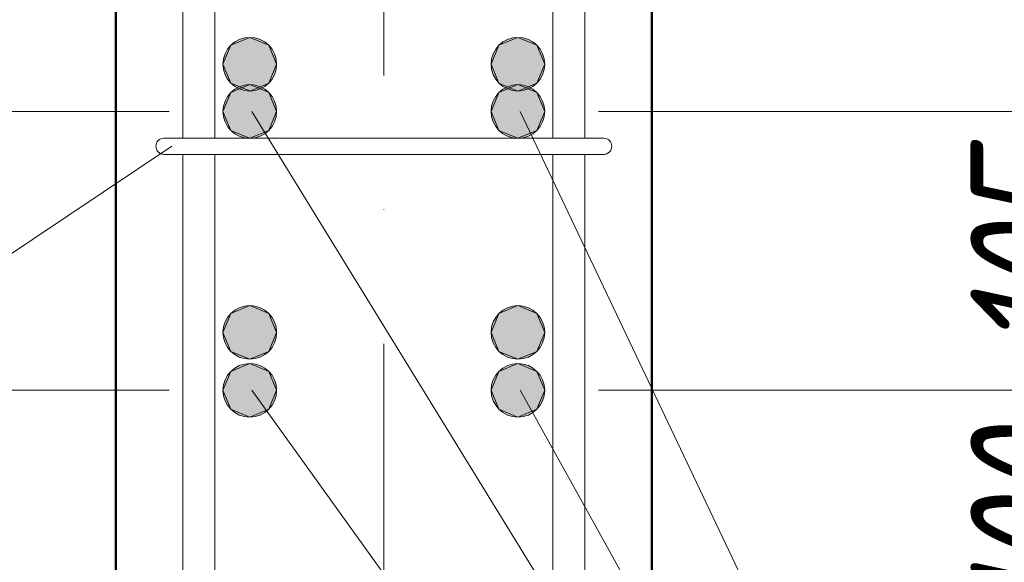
# Model space of a CAD drawing. Header units: millimetres. Extents: x 16591 to 27072, y 2073 to 10123.
# Tile 5 of 34: x 17564 to 17931, y 2956 to 3158. Entities that reach past the tile are written whole.
import ezdxf

# ---------------------------------------------------------------- set-up
doc = ezdxf.new("R2010")
doc.units = ezdxf.units.MM
doc.linetypes.add('ADSK_Линия сетки', pattern=[500, 400, -50, 0, -50])
for name, color, linetype, lineweight in [('A-____-____-DIMS', 211, 'Continuous', 9), ('A-____-____-DIMS-20', 211, 'Continuous', 9), ('S-COLS-____-MCUT', 52, 'Continuous', 50), ('S-GRID-____-OTLN', 1, 'Continuous', 9), ('S-RBAR-____-IDEN', 171, 'Continuous', 20), ('S-RBAR-____-MCUT', 171, 'Continuous', 20), ('S-RBAR-____-OTLN', 171, 'Continuous', 100)]:
    doc.layers.add(name, color=color, linetype=linetype, lineweight=lineweight)
doc.styles.add('GOST Common_I_2', font='GOST_Common Italic.ttf', dxfattribs={"width": 0.8, "height": 50})
doc.dimstyles.new('ADSK_Округление_5мм__Узкий__1', dxfattribs={"dimscale": 304.8, "dimtxt": 0.164979, "dimasz": 0.11811, "dimexe": 0.098425, "dimexo": 0.000215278, "dimgap": 0.026247, "dimtad": 1, "dimdec": 0, "dimlfac": 304.8, "dimrnd": 5, "dimdsep": 46, "dimtxsty": 'GOST Common_I_2', "dimblk1": 'OBLIQUE', "dimblk2": 'OBLIQUE', "dimsah": 1, "dimcen": 0.09, "dimdle": 0.098425, "dimazin": 0, "dimtfac": 1, "dimtdec": 4, "dimtix": 1, "dimtmove": 0, "dimatfit": 3, "dimfxl": 1, "dimtvp": 1, "dimtfill": 1, "dimtolj": 1, "dimtzin": 0, "dimlwd": 20, "dimlwe": 20, "dimarcsym": 2})

# ---------------------------------------------------------------- blocks, each defined once
blk = doc.blocks.new('DIMBLOCK2-КЖ1_ПЭ_ВЭ2_Армирование_Пилоны_Пм-2_1')
at = {"layer": 'A-____-____-DIMS-20', "lineweight": 40}
for p, q in [((17992.09, 3020), (17974.09, 3038)), ((17992.09, 3020), (18010.09, 3002)), ((17992.09, 2920), (17974.09, 2938)), ((17992.09, 2920), (18010.09, 2902))]:
    blk.add_line(p, q, dxfattribs=at)
at = {"layer": 'A-____-____-DIMS-20', "lineweight": 20}
for p, q in [((17992.09, 3020), (17780, 3020)), ((17992.09, 2920), (17992.09, 3020)), ((17992.09, 3020), (18022.09, 3020)), ((17992.09, 2920), (17780, 2920)), ((17992.09, 2920), (18022.09, 2920))]:
    blk.add_line(p, q, dxfattribs=at)
at = {"layer": 'A-____-____-DIMS-20', "color": 0, "lineweight": 20, "insert": (17918.75, 2931.65), "char_height": 50, "width": 92.0485, "attachment_point": 1, "rotation": 90, "line_spacing_factor": 1.022761, "style": 'GOST Common_I_2', "bg_fill": 3, "box_fill_scale": 1.25, "bg_fill_color": 256, "bg_fill_true_color": 13158600, "bg_fill_transparency": 0}
blk.add_mtext('100', dxfattribs=at)
blk = doc.blocks.new('_Oblique')
at = {"color": 0, "linetype": 'ByBlock', "lineweight": -2}
blk.add_line((-0.5, -0.5), (0.5, 0.5), dxfattribs=at)
blk = doc.blocks.new('DIMBLOCK3-КЖ1_ПЭ_ВЭ2_Армирование_Пилоны_Пм-2_1')
at = {"layer": 'A-____-____-DIMS-20', "lineweight": 40}
for p, q in [((17992.09, 3124), (17974.09, 3142)), ((17992.09, 3124), (18010.09, 3106)), ((17992.09, 3020), (17974.09, 3038)), ((17992.09, 3020), (18010.09, 3002))]:
    blk.add_line(p, q, dxfattribs=at)
at = {"layer": 'A-____-____-DIMS-20', "lineweight": 20}
for p, q in [((17992.09, 3124), (17780, 3124)), ((17992.09, 3020), (17992.09, 3124)), ((17992.09, 3124), (18022.09, 3124)), ((17992.09, 3020), (17780, 3020)), ((17992.09, 3020), (18022.09, 3020))]:
    blk.add_line(p, q, dxfattribs=at)
at = {"layer": 'A-____-____-DIMS-20', "color": 0, "lineweight": 20, "insert": (17918.75, 3033.65), "char_height": 50, "width": 92.0485, "attachment_point": 1, "rotation": 90, "line_spacing_factor": 1.022761, "style": 'GOST Common_I_2', "bg_fill": 3, "box_fill_scale": 1.25, "bg_fill_color": 256, "bg_fill_true_color": 13158600, "bg_fill_transparency": 0}
blk.add_mtext('105', dxfattribs=at)
blk = doc.blocks.new('DIMBLOCK4-КЖ1_ПЭ_ВЭ2_Армирование_Пилоны_Пм-2_1')
at = {"layer": 'A-____-____-DIMS-20', "lineweight": 40}
for p, q in [((17992.09, 3282), (17974.09, 3300)), ((17992.09, 3282), (18010.09, 3264)), ((17992.09, 3124), (17974.09, 3142)), ((17992.09, 3124), (18010.09, 3106))]:
    blk.add_line(p, q, dxfattribs=at)
at = {"layer": 'A-____-____-DIMS-20', "lineweight": 20}
for p, q in [((17992.09, 3282), (17779, 3282)), ((17992.09, 3124), (17992.09, 3282)), ((17992.09, 3282), (18022.09, 3282)), ((17992.09, 3124), (17780, 3124)), ((17992.09, 3124), (18022.09, 3124))]:
    blk.add_line(p, q, dxfattribs=at)
at = {"layer": 'A-____-____-DIMS-20', "color": 0, "lineweight": 20, "insert": (17918.75, 3164.65), "char_height": 50, "width": 92.0485, "attachment_point": 1, "rotation": 90, "line_spacing_factor": 1.022761, "style": 'GOST Common_I_2', "bg_fill": 3, "box_fill_scale": 1.25, "bg_fill_color": 256, "bg_fill_true_color": 13158600, "bg_fill_transparency": 0}
blk.add_mtext('160', dxfattribs=at)
blk = doc.blocks.new('DIMBLOCK11-КЖ1_ПЭ_ВЭ2_Армирование_Пилоны_Пм-2_1')
at = {"layer": 'A-____-____-DIMS-20', "lineweight": 40}
for p, q in [((17442.95, 3020), (17424.95, 3038)), ((17442.95, 3020), (17460.95, 3002)), ((17442.95, 2920), (17424.95, 2938)), ((17442.95, 2920), (17460.95, 2902))]:
    blk.add_line(p, q, dxfattribs=at)
at = {"layer": 'A-____-____-DIMS-20', "lineweight": 20}
for p, q in [((17442.95, 3020), (17412.95, 3020)), ((17442.95, 2920), (17442.95, 3020)), ((17442.95, 3020), (17620, 3020)), ((17442.95, 2920), (17412.95, 2920)), ((17442.95, 2920), (17620, 2920))]:
    blk.add_line(p, q, dxfattribs=at)
at = {"layer": 'A-____-____-DIMS-20', "color": 0, "lineweight": 20, "insert": (17369.61, 2931.65), "char_height": 50, "width": 92.0485, "attachment_point": 1, "rotation": 90, "line_spacing_factor": 1.022761, "style": 'GOST Common_I_2', "bg_fill": 3, "box_fill_scale": 1.25, "bg_fill_color": 256, "bg_fill_true_color": 13158600, "bg_fill_transparency": 0}
blk.add_mtext('100', dxfattribs=at)
blk = doc.blocks.new('DIMBLOCK12-КЖ1_ПЭ_ВЭ2_Армирование_Пилоны_Пм-2_1')
at = {"layer": 'A-____-____-DIMS-20', "lineweight": 40}
for p, q in [((17442.95, 3124), (17424.95, 3142)), ((17442.95, 3124), (17460.95, 3106)), ((17442.95, 3020), (17424.95, 3038)), ((17442.95, 3020), (17460.95, 3002))]:
    blk.add_line(p, q, dxfattribs=at)
at = {"layer": 'A-____-____-DIMS-20', "lineweight": 20}
for p, q in [((17442.95, 3124), (17412.95, 3124)), ((17442.95, 3020), (17442.95, 3124)), ((17442.95, 3124), (17620, 3124)), ((17442.95, 3020), (17412.95, 3020)), ((17442.95, 3020), (17620, 3020))]:
    blk.add_line(p, q, dxfattribs=at)
at = {"layer": 'A-____-____-DIMS-20', "color": 0, "lineweight": 20, "insert": (17369.61, 3033.65), "char_height": 50, "width": 92.0485, "attachment_point": 1, "rotation": 90, "line_spacing_factor": 1.022761, "style": 'GOST Common_I_2', "bg_fill": 3, "box_fill_scale": 1.25, "bg_fill_color": 256, "bg_fill_true_color": 13158600, "bg_fill_transparency": 0}
blk.add_mtext('105', dxfattribs=at)
blk = doc.blocks.new('DIMBLOCK13-КЖ1_ПЭ_ВЭ2_Армирование_Пилоны_Пм-2_1')
at = {"layer": 'A-____-____-DIMS-20', "lineweight": 40}
for p, q in [((17442.95, 3282), (17424.95, 3300)), ((17442.95, 3282), (17460.95, 3264)), ((17442.95, 3124), (17424.95, 3142)), ((17442.95, 3124), (17460.95, 3106))]:
    blk.add_line(p, q, dxfattribs=at)
at = {"layer": 'A-____-____-DIMS-20', "lineweight": 20}
for p, q in [((17442.95, 3282), (17412.95, 3282)), ((17442.95, 3124), (17442.95, 3282)), ((17442.95, 3282), (17621, 3282)), ((17442.95, 3124), (17412.95, 3124)), ((17442.95, 3124), (17620, 3124))]:
    blk.add_line(p, q, dxfattribs=at)
at = {"layer": 'A-____-____-DIMS-20', "color": 0, "lineweight": 20, "insert": (17369.61, 3164.65), "char_height": 50, "width": 92.0485, "attachment_point": 1, "rotation": 90, "line_spacing_factor": 1.022761, "style": 'GOST Common_I_2', "bg_fill": 3, "box_fill_scale": 1.25, "bg_fill_color": 256, "bg_fill_true_color": 13158600, "bg_fill_transparency": 0}
blk.add_mtext('160', dxfattribs=at)
blk = doc.blocks.new('DIMBLOCK26-КЖ1_ПЭ_ВЭ2_Армирование_Пилоны_Пм-2_1')
at = {"layer": 'A-____-____-DIMS-20', "lineweight": 40}
for p, q in [((18159.07, 3300), (18141.07, 3318)), ((18159.07, 3300), (18177.07, 3282)), ((18159.07, 2870), (18141.07, 2888)), ((18159.07, 2870), (18177.07, 2852))]:
    blk.add_line(p, q, dxfattribs=at)
at = {"layer": 'A-____-____-DIMS-20', "lineweight": 20}
for p, q in [((18159.07, 3300), (18129.07, 3300)), ((18159.07, 3300), (18159.07, 2840)), ((18159.07, 3300), (18164.53, 3300)), ((18159.07, 2870), (17820, 2870)), ((18159.07, 2870), (18189.07, 2870))]:
    blk.add_line(p, q, dxfattribs=at)
at = {"layer": 'A-____-____-DIMS-20', "color": 0, "lineweight": 20, "insert": (18085.73, 3040.68), "char_height": 50, "width": 106.3671, "attachment_point": 1, "rotation": 90, "line_spacing_factor": 1.022761, "style": 'GOST Common_I_2', "bg_fill": 3, "box_fill_scale": 1.25, "bg_fill_color": 256, "bg_fill_true_color": 13158600, "bg_fill_transparency": 0}
blk.add_mtext('430', dxfattribs=at)
blk = doc.blocks.new('DIMBLOCK27-КЖ1_ПЭ_ВЭ2_Армирование_Пилоны_Пм-2_1')
at = {"layer": 'A-____-____-DIMS-20', "lineweight": 20}
for p, q in [((18329.15, 2840), (18329.15, 3900)), ((18329.15, 3870), (17820, 3870)), ((18329.15, 3870), (18359.15, 3870)), ((18329.15, 2870), (17820, 2870)), ((18329.15, 2870), (18359.15, 2870))]:
    blk.add_line(p, q, dxfattribs=at)
at = {"layer": 'A-____-____-DIMS-20', "lineweight": 40}
for p, q in [((18329.15, 3870), (18311.15, 3888)), ((18329.15, 3870), (18347.15, 3852)), ((18329.15, 2870), (18311.15, 2888)), ((18329.15, 2870), (18347.15, 2852))]:
    blk.add_line(p, q, dxfattribs=at)
at = {"layer": 'A-____-____-DIMS-20', "color": 0, "lineweight": 20, "insert": (18255.81, 3317.58), "char_height": 50, "width": 125.7996, "attachment_point": 1, "rotation": 90, "line_spacing_factor": 1.022761, "style": 'GOST Common_I_2', "bg_fill": 3, "box_fill_scale": 1.25, "bg_fill_color": 256, "bg_fill_true_color": 13158600, "bg_fill_transparency": 0}
blk.add_mtext('1000', dxfattribs=at)

msp = doc.modelspace()

# ---------------------------------------------------------------- hatches: boundary and pattern name
at = {"layer": 'S-RBAR-____-MCUT'}
h = msp.add_hatch(color=256, dxfattribs=at)
edge = h.paths.add_edge_path()
edge.add_arc((17649.9999, 3123.9994), 10, 0, 360)
for points in [[(17649.9999, 3113.9994), (17657.071, 3116.9283), (17659.9999, 3123.9994), (17657.071, 3131.0705), (17649.9999, 3133.9994), (17642.9288, 3131.0705), (17639.9999, 3123.9994), (17642.9288, 3116.9283), (17649.6058, 3114.1627)], [(17749.9999, 3113.9994), (17757.071, 3116.9283), (17759.9999, 3123.9994), (17757.071, 3131.0705), (17749.9999, 3133.9994), (17742.9288, 3131.0705), (17739.9999, 3123.9994), (17742.9288, 3116.9283)], [(17649.9999, 3009.9994), (17657.071, 3012.9283), (17659.9999, 3019.9994), (17657.071, 3027.0705), (17649.9999, 3029.9994), (17642.9288, 3027.0705), (17639.9999, 3019.9994), (17642.9288, 3012.9283)], [(17749.9999, 3009.9994), (17757.071, 3012.9283), (17759.9999, 3019.9994), (17757.071, 3027.0705), (17749.9999, 3029.9994), (17742.9288, 3027.0705), (17739.9999, 3019.9994), (17742.9288, 3012.9283)]]:
    msp.add_hatch(color=256, dxfattribs=at).paths.add_polyline_path(points)
h = msp.add_hatch(color=256, dxfattribs=at)
edge = h.paths.add_edge_path()
edge.add_arc((17749.9999, 3123.9994), 10, 0, 360)
h = msp.add_hatch(color=256, dxfattribs=at)
edge = h.paths.add_edge_path()
edge.add_arc((17649.9999, 3019.9994), 10, 0, 360)
h = msp.add_hatch(color=256, dxfattribs=at)
edge = h.paths.add_edge_path()
edge.add_arc((17749.9999, 3019.9994), 10, 0, 360)
at = {"layer": 'S-RBAR-____-OTLN', "lineweight": 9}
h = msp.add_hatch(color=8, dxfattribs=at)
edge = h.paths.add_edge_path()
edge.add_arc((17649.9999, 3141.6074), 10, 0, 360)
for points in [[(17649.9999, 3131.6074), (17657.071, 3134.5364), (17659.9999, 3141.6074), (17657.071, 3148.6785), (17649.9999, 3151.6074), (17642.9288, 3148.6785), (17639.9999, 3141.6074), (17642.9288, 3134.5364), (17649.6058, 3131.7707)], [(17749.9999, 3131.6074), (17757.071, 3134.5364), (17759.9999, 3141.6074), (17757.071, 3148.6785), (17749.9999, 3151.6074), (17742.9288, 3148.6785), (17739.9999, 3141.6074), (17742.9288, 3134.5364)], [(17649.9999, 3031.6074), (17657.071, 3034.5364), (17659.9999, 3041.6074), (17657.071, 3048.6785), (17649.9999, 3051.6074), (17642.9288, 3048.6785), (17639.9999, 3041.6074), (17642.9288, 3034.5364)], [(17749.9999, 3031.6074), (17757.071, 3034.5364), (17759.9999, 3041.6074), (17757.071, 3048.6785), (17749.9999, 3051.6074), (17742.9288, 3048.6785), (17739.9999, 3041.6074), (17742.9288, 3034.5364)]]:
    msp.add_hatch(color=8, dxfattribs=at).paths.add_polyline_path(points)
h = msp.add_hatch(color=8, dxfattribs=at)
edge = h.paths.add_edge_path()
edge.add_arc((17749.9999, 3141.6074), 10, 0, 360)
h = msp.add_hatch(color=8, dxfattribs=at)
edge = h.paths.add_edge_path()
edge.add_arc((17649.9999, 3041.6074), 10, 0, 360)
h = msp.add_hatch(color=8, dxfattribs=at)
edge = h.paths.add_edge_path()
edge.add_arc((17749.9999, 3041.6074), 10, 0, 360)

# ---------------------------------------------------------------- linework, layer by layer
at = {"layer": 'S-COLS-____-MCUT'}
for p, q in [((17600, 3869.9996), (17600, 2869.9996)), ((17800, 2869.9996), (17800, 3869.9996))]:
    msp.add_line(p, q, dxfattribs=at)
at = {"layer": 'S-GRID-____-OTLN', "linetype": 'ADSK_Линия сетки'}
msp.add_line((17700, 4537.6486), (17700, 2236.211), dxfattribs=at)
at = {"layer": 'S-RBAR-____-MCUT'}
for p, q in [((17649.9999, 3133.9994), (17642.9288, 3131.0705)), ((17657.071, 3131.0705), (17649.9999, 3133.9994)), ((17749.9999, 3133.9994), (17742.9288, 3131.0705)), ((17757.071, 3131.0705), (17749.9999, 3133.9994)), ((17642.9288, 3131.0705), (17639.9999, 3123.9994)), ((17659.9999, 3123.9994), (17657.071, 3131.0705)), ((17742.9288, 3131.0705), (17739.9999, 3123.9994)), ((17759.9999, 3123.9994), (17757.071, 3131.0705)), ((17639.9999, 3123.9994), (17642.9288, 3116.9283)), ((17657.071, 3116.9283), (17659.9999, 3123.9994)), ((17739.9999, 3123.9994), (17742.9288, 3116.9283)), ((17757.071, 3116.9283), (17759.9999, 3123.9994)), ((17642.9288, 3116.9283), (17649.6058, 3114.1627)), ((17649.6058, 3114.1627), (17649.9999, 3113.9994)), ((17649.9999, 3113.9994), (17657.071, 3116.9283)), ((17742.9288, 3116.9283), (17749.9999, 3113.9994)), ((17749.9999, 3113.9994), (17757.071, 3116.9283)), ((17649.9999, 3029.9994), (17642.9288, 3027.0705)), ((17657.071, 3027.0705), (17649.9999, 3029.9994)), ((17749.9999, 3029.9994), (17742.9288, 3027.0705)), ((17757.071, 3027.0705), (17749.9999, 3029.9994)), ((17642.9288, 3027.0705), (17639.9999, 3019.9994)), ((17659.9999, 3019.9994), (17657.071, 3027.0705)), ((17742.9288, 3027.0705), (17739.9999, 3019.9994)), ((17759.9999, 3019.9994), (17757.071, 3027.0705)), ((17639.9999, 3019.9994), (17642.9288, 3012.9283)), ((17657.071, 3012.9283), (17659.9999, 3019.9994)), ((17739.9999, 3019.9994), (17742.9288, 3012.9283)), ((17757.071, 3012.9283), (17759.9999, 3019.9994)), ((17642.9288, 3012.9283), (17649.9999, 3009.9994)), ((17649.9999, 3009.9994), (17657.071, 3012.9283)), ((17742.9288, 3012.9283), (17749.9999, 3009.9994)), ((17749.9999, 3009.9994), (17757.071, 3012.9283))]:
    msp.add_line(p, q, dxfattribs=at)
for centre in [(17649.9999, 3123.9994), (17749.9999, 3123.9994), (17649.9999, 3019.9994), (17749.9999, 3019.9994)]:
    msp.add_circle(centre, 10, dxfattribs=at)
at = {"layer": 'S-RBAR-____-OTLN', "lineweight": 20}
for p, q in [((17624.9812, 3113.9994), (17624.9812, 3407.9994)), ((17636.9812, 3113.9994), (17636.9812, 3407.9994)), ((17762.9812, 3407.9994), (17762.9812, 3113.9994)), ((17774.9812, 3407.9994), (17774.9812, 3113.9994)), ((17635.9999, 3113.9994), (17617.9999, 3113.9994)), ((17635.9999, 3113.9994), (17763.9999, 3113.9994)), ((17781.9999, 3113.9994), (17763.9999, 3113.9994)), ((17635.9999, 3107.9994), (17617.9999, 3107.9994)), ((17624.9812, 2938.0908), (17624.9812, 3107.9994)), ((17635.9999, 3107.9994), (17763.9999, 3107.9994)), ((17636.9812, 2938.0908), (17636.9812, 3107.9994)), ((17762.9812, 3107.9994), (17762.9812, 2938.0908)), ((17781.9999, 3107.9994), (17763.9999, 3107.9994)), ((17774.9812, 3107.9994), (17774.9812, 2938.0908))]:
    msp.add_line(p, q, dxfattribs=at)
at = {"layer": 'S-RBAR-____-OTLN', "color": 8, "lineweight": 9}
for p, q in [((17649.9999, 3151.6074), (17642.9288, 3148.6785)), ((17657.071, 3148.6785), (17649.9999, 3151.6074)), ((17749.9999, 3151.6074), (17742.9288, 3148.6785)), ((17757.071, 3148.6785), (17749.9999, 3151.6074)), ((17642.9288, 3148.6785), (17639.9999, 3141.6074)), ((17659.9999, 3141.6074), (17657.071, 3148.6785)), ((17742.9288, 3148.6785), (17739.9999, 3141.6074)), ((17759.9999, 3141.6074), (17757.071, 3148.6785)), ((17639.9999, 3141.6074), (17642.9288, 3134.5364)), ((17657.071, 3134.5364), (17659.9999, 3141.6074)), ((17739.9999, 3141.6074), (17742.9288, 3134.5364)), ((17757.071, 3134.5364), (17759.9999, 3141.6074)), ((17642.9288, 3134.5364), (17649.6058, 3131.7707)), ((17649.9999, 3131.6074), (17657.071, 3134.5364)), ((17742.9288, 3134.5364), (17749.9999, 3131.6074)), ((17749.9999, 3131.6074), (17757.071, 3134.5364)), ((17649.6058, 3131.7707), (17649.9999, 3131.6074)), ((17649.9999, 3051.6074), (17642.9288, 3048.6785)), ((17657.071, 3048.6785), (17649.9999, 3051.6074)), ((17749.9999, 3051.6074), (17742.9288, 3048.6785)), ((17757.071, 3048.6785), (17749.9999, 3051.6074)), ((17642.9288, 3048.6785), (17639.9999, 3041.6074)), ((17659.9999, 3041.6074), (17657.071, 3048.6785)), ((17742.9288, 3048.6785), (17739.9999, 3041.6074)), ((17759.9999, 3041.6074), (17757.071, 3048.6785)), ((17639.9999, 3041.6074), (17642.9288, 3034.5364)), ((17657.071, 3034.5364), (17659.9999, 3041.6074)), ((17739.9999, 3041.6074), (17742.9288, 3034.5364)), ((17757.071, 3034.5364), (17759.9999, 3041.6074)), ((17642.9288, 3034.5364), (17649.9999, 3031.6074)), ((17649.9999, 3031.6074), (17657.071, 3034.5364)), ((17742.9288, 3034.5364), (17749.9999, 3031.6074)), ((17749.9999, 3031.6074), (17757.071, 3034.5364))]:
    msp.add_line(p, q, dxfattribs=at)
for centre in [(17649.9999, 3141.6074), (17749.9999, 3141.6074), (17649.9999, 3041.6074), (17749.9999, 3041.6074)]:
    msp.add_circle(centre, 10, dxfattribs=at)
at = {"layer": 'S-RBAR-____-OTLN', "lineweight": 20}
for centre, start, end in [((17617.9999, 3110.9994), 90, 270), ((17617.9999, 3110.9994), 90, 270), ((17781.9999, 3110.9994), 270, 90), ((17781.9999, 3110.9994), 270, 90), ((17617.9999, 3110.9994), 120, 150), ((17617.9999, 3110.9994), 120, 150), ((17617.9999, 3110.9994), 120, 150), ((17617.9999, 3110.9994), 120, 150), ((17617.9999, 3110.9994), 120, 150), ((17617.9999, 3110.9994), 120, 150), ((17617.9999, 3110.9994), 120, 150), ((17617.9999, 3110.9994), 120, 150), ((17617.9999, 3110.9994), 120, 150), ((17617.9999, 3110.9994), 120, 150), ((17617.9999, 3110.9994), 120, 150), ((17617.9999, 3110.9994), 120, 150), ((17617.9999, 3110.9994), 120, 150), ((17617.9999, 3110.9994), 120, 150), ((17617.9999, 3110.9994), 120, 150), ((17617.9999, 3110.9994), 120, 150), ((17617.9999, 3110.9994), 120, 150), ((17617.9999, 3110.9994), 120, 150), ((17781.9999, 3110.9994), 30, 60), ((17781.9999, 3110.9994), 30, 60), ((17781.9999, 3110.9994), 30, 60), ((17781.9999, 3110.9994), 30, 60), ((17781.9999, 3110.9994), 30, 60), ((17781.9999, 3110.9994), 30, 60), ((17781.9999, 3110.9994), 30, 60), ((17781.9999, 3110.9994), 30, 60), ((17781.9999, 3110.9994), 30, 60), ((17781.9999, 3110.9994), 30, 60), ((17781.9999, 3110.9994), 30, 60), ((17781.9999, 3110.9994), 30, 60), ((17781.9999, 3110.9994), 30, 60), ((17781.9999, 3110.9994), 30, 60), ((17781.9999, 3110.9994), 30, 60), ((17781.9999, 3110.9994), 30, 60), ((17781.9999, 3110.9994), 30, 60), ((17781.9999, 3110.9994), 30, 60), ((17617.9999, 3110.9994), 210, 240), ((17617.9999, 3110.9994), 210, 240), ((17617.9999, 3110.9994), 210, 240), ((17617.9999, 3110.9994), 210, 240), ((17617.9999, 3110.9994), 210, 240), ((17617.9999, 3110.9994), 210, 240), ((17617.9999, 3110.9994), 210, 240), ((17617.9999, 3110.9994), 210, 240), ((17617.9999, 3110.9994), 210, 240), ((17617.9999, 3110.9994), 210, 240), ((17617.9999, 3110.9994), 210, 240), ((17617.9999, 3110.9994), 210, 240), ((17617.9999, 3110.9994), 210, 240), ((17617.9999, 3110.9994), 210, 240), ((17617.9999, 3110.9994), 210, 240), ((17617.9999, 3110.9994), 210, 240), ((17617.9999, 3110.9994), 210, 240), ((17617.9999, 3110.9994), 210, 240), ((17617.9999, 3110.9994), 255, 270), ((17617.9999, 3110.9994), 255, 270), ((17617.9999, 3110.9994), 255, 270), ((17617.9999, 3110.9994), 255, 270), ((17617.9999, 3110.9994), 255, 270), ((17617.9999, 3110.9994), 255, 270), ((17617.9999, 3110.9994), 255, 270), ((17617.9999, 3110.9994), 255, 270), ((17617.9999, 3110.9994), 255, 270), ((17617.9999, 3110.9994), 255, 270), ((17617.9999, 3110.9994), 255, 270), ((17617.9999, 3110.9994), 255, 270), ((17617.9999, 3110.9994), 255, 270), ((17617.9999, 3110.9994), 255, 270), ((17617.9999, 3110.9994), 255, 270), ((17617.9999, 3110.9994), 255, 270), ((17617.9999, 3110.9994), 255, 270), ((17617.9999, 3110.9994), 255, 270), ((17781.9999, 3110.9994), 270, 285), ((17781.9999, 3110.9994), 270, 285), ((17781.9999, 3110.9994), 270, 285), ((17781.9999, 3110.9994), 270, 285), ((17781.9999, 3110.9994), 270, 285), ((17781.9999, 3110.9994), 270, 285), ((17781.9999, 3110.9994), 270, 285), ((17781.9999, 3110.9994), 270, 285), ((17781.9999, 3110.9994), 270, 285), ((17781.9999, 3110.9994), 270, 285), ((17781.9999, 3110.9994), 270, 285), ((17781.9999, 3110.9994), 270, 285), ((17781.9999, 3110.9994), 270, 285), ((17781.9999, 3110.9994), 270, 285), ((17781.9999, 3110.9994), 270, 285), ((17781.9999, 3110.9994), 270, 285), ((17781.9999, 3110.9994), 270, 285), ((17781.9999, 3110.9994), 270, 285), ((17781.9999, 3110.9994), 300, 330), ((17781.9999, 3110.9994), 300, 330), ((17781.9999, 3110.9994), 300, 330), ((17781.9999, 3110.9994), 300, 330), ((17781.9999, 3110.9994), 300, 330), ((17781.9999, 3110.9994), 300, 330), ((17781.9999, 3110.9994), 300, 330), ((17781.9999, 3110.9994), 300, 330), ((17781.9999, 3110.9994), 300, 330), ((17781.9999, 3110.9994), 300, 330), ((17781.9999, 3110.9994), 300, 330), ((17781.9999, 3110.9994), 300, 330), ((17781.9999, 3110.9994), 300, 330), ((17781.9999, 3110.9994), 300, 330), ((17781.9999, 3110.9994), 300, 330), ((17781.9999, 3110.9994), 300, 330), ((17781.9999, 3110.9994), 300, 330), ((17781.9999, 3110.9994), 300, 330)]:
    msp.add_arc(centre, 3, start, end, dxfattribs=at)

# ---------------------------------------------------------------- next in the draw order: dimensions: what is measured, and where the dimension line sits
at = {"layer": 'A-____-____-DIMS', "lineweight": 20}
for base, p1, p2, picture, middle in [((17442.947, 3019.9994), (17639.9999, 2919.9994), (17639.9999, 3019.9994), 'DIMBLOCK11-КЖ1_ПЭ_ВЭ2_Армирование_Пилоны_Пм-2_1', (17409.947, 2969.9994)), ((17992.0947, 3019.9994), (17759.9999, 2919.9994), (17759.9999, 3019.9994), 'DIMBLOCK2-КЖ1_ПЭ_ВЭ2_Армирование_Пилоны_Пм-2_1', (17959.0947, 2969.9994))]:
    dim = msp.add_linear_dim(base=base, p1=p1, p2=p2, angle=90, dimstyle='ADSK_Округление_5мм__Узкий__1', override={"dimpost": '<>', "dimfxl": 100}, dxfattribs=at)
    dim.commit()
    dim.dimension.update_dxf_attribs({"geometry": picture, "text_midpoint": middle})

# ---------------------------------------------------------------- next in the draw order: dimensions: what is measured, and where the dimension line sits
for base, p1, p2, picture, middle in [((17442.947, 3123.9994), (17639.9999, 3019.9994), (17639.9999, 3123.9994), 'DIMBLOCK12-КЖ1_ПЭ_ВЭ2_Армирование_Пилоны_Пм-2_1', (17409.625, 3071.9994)), ((17992.0947, 3123.9994), (17759.9999, 3019.9994), (17759.9999, 3123.9994), 'DIMBLOCK3-КЖ1_ПЭ_ВЭ2_Армирование_Пилоны_Пм-2_1', (17958.7727, 3071.9994))]:
    dim = msp.add_linear_dim(base=base, p1=p1, p2=p2, angle=90, dimstyle='ADSK_Округление_5мм__Узкий__1', override={"dimpost": '<>', "dimfxl": 104}, dxfattribs=at)
    dim.commit()
    dim.dimension.update_dxf_attribs({"geometry": picture, "text_midpoint": middle})

# ---------------------------------------------------------------- next in the draw order: dimensions: what is measured, and where the dimension line sits
for base, p1, p2, picture, middle in [((17442.947, 3281.9994), (17639.9999, 3123.9994), (17640.9999, 3281.9994), 'DIMBLOCK13-КЖ1_ПЭ_ВЭ2_Армирование_Пилоны_Пм-2_1', (17409.947, 3202.9994)), ((17992.0947, 3281.9994), (17759.9999, 3123.9994), (17758.9999, 3281.9994), 'DIMBLOCK4-КЖ1_ПЭ_ВЭ2_Армирование_Пилоны_Пм-2_1', (17959.0947, 3202.9994))]:
    dim = msp.add_linear_dim(base=base, p1=p1, p2=p2, angle=90, dimstyle='ADSK_Округление_5мм__Узкий__1', override={"dimpost": '<>', "dimfxl": 158.003165}, dxfattribs=at)
    dim.commit()
    dim.dimension.update_dxf_attribs({"geometry": picture, "text_midpoint": middle})

# ---------------------------------------------------------------- next in the draw order: linework, layer by layer
at = {"layer": 'S-RBAR-____-IDEN'}
msp.add_line((17620.9037, 3110.9994), (17161.5312, 2804.0551), dxfattribs=at)

# ---------------------------------------------------------------- next in the draw order: dimensions: what is measured, and where the dimension line sits
at = {"layer": 'A-____-____-DIMS', "lineweight": 20}
dim = msp.add_linear_dim(base=(18159.0697, 2869.9996), p1=(18184.5256, 3300), p2=(17800, 2869.9996), angle=90, dimstyle='ADSK_Округление_5мм__Узкий__1', override={"dimpost": '<>', "dimfxl": 576.853771}, dxfattribs=at)
dim.commit()
dim.dimension.update_dxf_attribs({"geometry": 'DIMBLOCK26-КЖ1_ПЭ_ВЭ2_Армирование_Пилоны_Пм-2_1', "text_midpoint": (18126.0697, 3084.9998)})

# ---------------------------------------------------------------- next in the draw order: dimensions: what is measured, and where the dimension line sits
dim = msp.add_linear_dim(base=(18329.1539, 3869.9996), p1=(17800, 2869.9996), p2=(17800, 3869.9996), angle=90, dimstyle='ADSK_Округление_5мм__Узкий__1', override={"dimpost": '<>', "dimfxl": 1000}, dxfattribs=at)
dim.commit()
dim.dimension.update_dxf_attribs({"geometry": 'DIMBLOCK27-КЖ1_ПЭ_ВЭ2_Армирование_Пилоны_Пм-2_1', "text_midpoint": (18296.1539, 3369.9996)})

# ---------------------------------------------------------------- next in the draw order: linework, layer by layer
at = {"layer": 'S-RBAR-____-IDEN'}
for p in [(17650.7803, 3123.9994), (17750.7803, 3123.9994), (17650.7803, 3019.9994), (17750.7803, 3019.9994)]:
    msp.add_line(p, (18091.2449, 2407.9498), dxfattribs=at)

doc.saveas('drawing.dxf')
